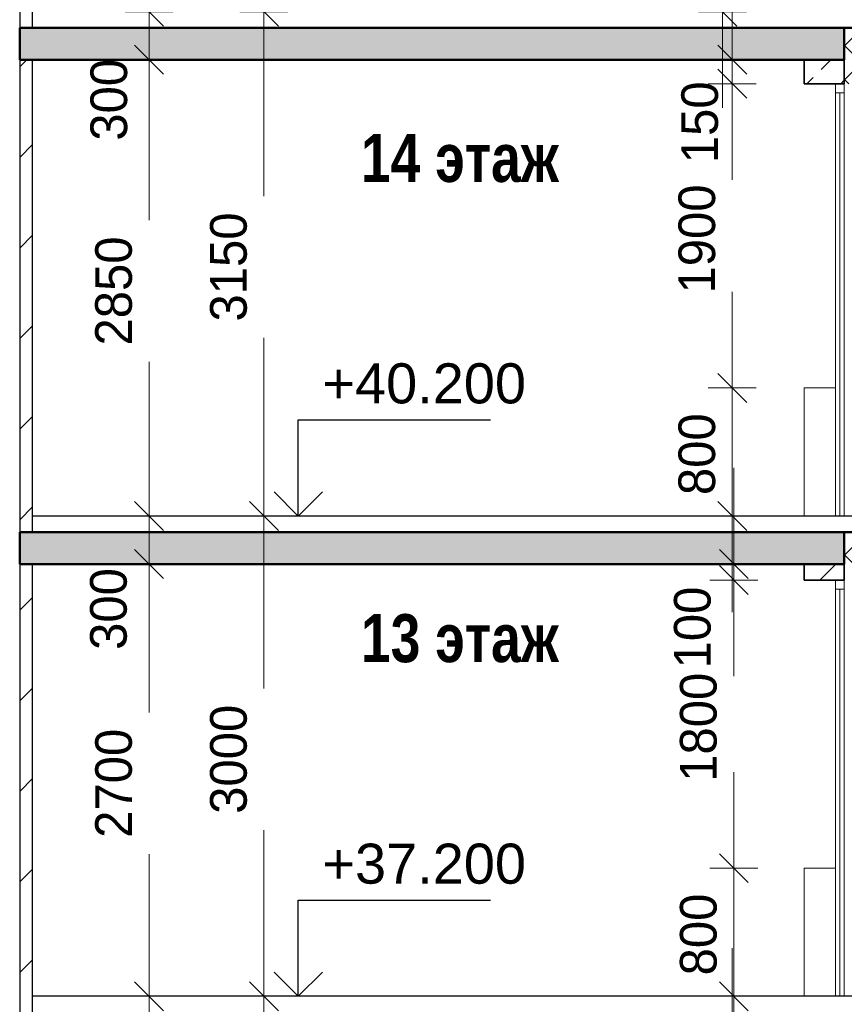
# Model space of a CAD drawing. Header units: millimetres. Extents: x 247266 to 730847, y -636031 to 10052.
# Tile 30 of 256: x 538913 to 544063, y -440541 to -434391. Entities that reach past the tile are written whole.
import ezdxf

# ---------------------------------------------------------------- set-up
doc = ezdxf.new("R2010")
doc.units = ezdxf.units.MM
for name, color, linetype, lineweight in [('Standard', 7, 'Continuous', 25), ('Навесной фасад', 7, 'Continuous', 25), ('Общий01', 7, 'Continuous', 13), ('Размерная линия_ общее', 7, 'Continuous', 25), ('Стена_ бетон не несущ.', 7, 'Continuous', 35), ('Стена_ кирп. кладка не несущ', 7, 'Continuous', 35), ('Текст_ общее', 7, 'Continuous', 25)]:
    doc.layers.add(name, color=color, linetype=linetype, lineweight=lineweight)
doc.layers.add('РАЗМЕРЫ', color=7, linetype='Continuous')
doc.styles.add('ARIAL', font='arial.ttf')
doc.styles.add('Century Gothic', font='GOTHIC.TTF')
doc.styles.add('GOST-2.304_Type-B', font='GOST_Common.ttf')
doc.dimstyles.new('DIMSTYLE_3', dxfattribs={"dimtxt": 229, "dimasz": 300, "dimexe": 0, "dimexo": 0, "dimgap": 114.5, "dimtad": 2, "dimdec": 0, "dimrnd": 1, "dimzin": 12, "dimdsep": 46, "dimtxsty": 'Century Gothic', "dimblk1": 'ALL_ML_STRICH', "dimblk2": 'ALL_ML_STRICH', "dimsah": 1, "dimcen": 0, "dimclrd": 256, "dimclre": 256, "dimclrt": 256, "dimadec": 0, "dimazin": 0, "dimtfac": 1, "dimtdec": 0, "dimtix": 1, "dimtmove": 2, "dimatfit": 3, "dimfxl": 0, "dimtvp": 1.2, "dimtzin": 0, "dimlwd": 0, "dimlwe": 13, "dimarcsym": 0})
doc.dimstyles.new('DIMSTYLE_8', dxfattribs={"dimtxt": 229, "dimasz": 300, "dimexe": 0, "dimexo": 0, "dimgap": 114.5, "dimtad": 2, "dimdec": 0, "dimrnd": 1, "dimzin": 12, "dimdsep": 46, "dimtxsty": 'Century Gothic', "dimblk1": 'ALL_ML_STRICH', "dimblk2": 'ALL_ML_STRICH', "dimsah": 1, "dimcen": 0, "dimclrd": 256, "dimclre": 256, "dimclrt": 256, "dimadec": 0, "dimazin": 0, "dimtfac": 1, "dimtdec": 0, "dimtix": 1, "dimtmove": 2, "dimatfit": 3, "dimfxl": 0, "dimtzin": 0, "dimlwd": 0, "dimlwe": 13, "dimarcsym": 0})
doc.dimstyles.new('СПДС', dxfattribs={"dimscale": 100, "dimtxt": 2.5, "dimasz": 2.5, "dimexe": 1.25, "dimexo": 0, "dimtad": 1, "dimdec": 0, "dimtxsty": 'GOST-2.304_Type-B', "dimblk": 'ARCHTICK', "dimcen": 2.5, "dimdle": 2, "dimadec": 0, "dimazin": 2, "dimtfac": 0.75, "dimtdec": 0, "dimtmove": 1, "dimatfit": 3, "dimfxl": 1, "dimtolj": 1, "dimarcsym": 1})
pattern_1 = [(45, (615978.7, -278424.58), (-106.06602, 106.06602), []), (135, (615978.7, -278424.58), (-106.06602, -106.06602), [])]
pattern_2 = [(45, (615978.7, -278424.6), (-565.6854, 565.6854), []), (45, (615695.86, -278141.7), (-565.6854, 565.6854), [])]
pattern_3 = [(45, (615978.7, -278424.58), (-212.13203, 212.13203), []), (45, (615872.64, -278318.5), (-212.13203, 212.13203), [200, -70])]

# ---------------------------------------------------------------- blocks, each defined once
blk = doc.blocks.new('ALL_ML_STRICH')
at = {"color": 0, "linetype": 'ByBlock', "lineweight": -2}
for p, q in [((0, -0.5), (0, 0.5)), ((-0.3, -0.3), (0.3, 0.3)), ((-1, 0), (0.5, 0))]:
    blk.add_line(p, q, dxfattribs=at)
blk = doc.blocks.new('*D753')
at = {"layer": 'DEFPOINTS', "color": 0, "ltscale": 100, "transparency": 33554687}
for p in [(543362.1, -440791.4), (543362.1, -440791.4), (543362.1, -440891.4)]:
    blk.add_point(p, dxfattribs=at)
at = {"layer": 'Размерная линия_ общее', "color": 218, "linetype": 'Continuous', "lineweight": 0, "transparency": 33554687}
for p, q in [((543362.1, -440491.4), (543362.1, -440191.4)), ((543362.1, -440891.4), (543362.1, -440791.4)), ((543362.1, -441191.4), (543362.1, -441491.4))]:
    blk.add_line(p, q, dxfattribs=at)
at = {"layer": 'Размерная линия_ общее', "color": 218, "linetype": 'Continuous', "lineweight": 13, "transparency": 33554687}
for p, q in [((543362.1, -440791.4), (543362.1, -440791.4)), ((543362.1, -440891.4), (543362.1, -440891.4))]:
    blk.add_line(p, q, dxfattribs=at)
at = {"layer": 'Размерная линия_ общее', "color": 218, "lineweight": 0, "ltscale": 100, "xscale": 300, "yscale": 300, "zscale": 300}
for p, rotation in [((543362.1, -440791.4), 270), ((543362.1, -440891.4), 90)]:
    blk.add_blockref('ALL_ML_STRICH', p, dxfattribs=dict(at, rotation=rotation))
at = {"layer": 'Размерная линия_ общее', "color": 218, "lineweight": 13, "ltscale": 100, "transparency": 33554687, "insert": (543104.5, -441147.9), "char_height": 229, "width": 490.714, "attachment_point": 5, "rotation": 90, "style": 'Century Gothic'}
blk.add_mtext('100', dxfattribs=at)
blk = doc.blocks.new('*D754')
at = {"layer": 'DEFPOINTS', "color": 0, "ltscale": 100, "transparency": 33554687}
for p in [(543373, -439691.4), (543373, -439691.4), (543373, -440491.4)]:
    blk.add_point(p, dxfattribs=at)
at = {"layer": 'Размерная линия_ общее', "color": 218, "linetype": 'Continuous', "lineweight": 0, "transparency": 33554687}
for p, q in [((543373, -439391.4), (543373, -439091.4)), ((543373, -440491.4), (543373, -439691.4)), ((543373, -440791.4), (543373, -441091.4))]:
    blk.add_line(p, q, dxfattribs=at)
at = {"layer": 'Размерная линия_ общее', "color": 218, "linetype": 'Continuous', "lineweight": 13, "transparency": 33554687}
for p, q in [((543373, -439691.4), (543373, -439691.4)), ((543373, -440491.4), (543373, -440491.4))]:
    blk.add_line(p, q, dxfattribs=at)
at = {"layer": 'Размерная линия_ общее', "color": 218, "lineweight": 0, "ltscale": 100, "xscale": 300, "yscale": 300, "zscale": 300}
for p, rotation in [((543373, -439691.4), 270), ((543373, -440491.4), 90)]:
    blk.add_blockref('ALL_ML_STRICH', p, dxfattribs=dict(at, rotation=rotation))
at = {"layer": 'Размерная линия_ общее', "color": 218, "lineweight": 13, "ltscale": 100, "transparency": 33554687, "insert": (543152.7, -440105.3), "char_height": 229, "width": 490.714, "attachment_point": 5, "rotation": 90, "style": 'Century Gothic'}
blk.add_mtext('800', dxfattribs=at)
blk = doc.blocks.new('*D755')
at = {"layer": 'DEFPOINTS', "color": 0, "ltscale": 100, "transparency": 33554687}
for p in [(543373, -437891.4), (543373, -437891.4), (543373, -439691.4)]:
    blk.add_point(p, dxfattribs=at)
at = {"layer": 'Размерная линия_ общее', "color": 218, "linetype": 'Continuous', "lineweight": 13, "transparency": 33554687}
for p, q in [((543373, -437891.4), (543373, -437891.4)), ((543373, -439691.4), (543373, -439691.4))]:
    blk.add_line(p, q, dxfattribs=at)
at = {"layer": 'Размерная линия_ общее', "color": 218, "linetype": 'Continuous', "lineweight": 0, "transparency": 33554687}
for p, q in [((543373, -438191.4), (543373, -438369.5)), ((543373, -439391.4), (543373, -439252.8))]:
    blk.add_line(p, q, dxfattribs=at)
at = {"layer": 'Размерная линия_ общее', "color": 218, "lineweight": 0, "ltscale": 100, "xscale": 300, "yscale": 300, "zscale": 300}
for p, rotation in [((543373, -437891.4), 90), ((543373, -439691.4), 270)]:
    blk.add_blockref('ALL_ML_STRICH', p, dxfattribs=dict(at, rotation=rotation))
at = {"layer": 'Размерная линия_ общее', "color": 218, "lineweight": 13, "ltscale": 100, "transparency": 33554687, "insert": (543152.7, -438811.1), "char_height": 229, "width": 654.286, "attachment_point": 5, "rotation": 90, "style": 'Century Gothic'}
blk.add_mtext('1800', dxfattribs=at)
blk = doc.blocks.new('*D756')
at = {"layer": 'DEFPOINTS', "color": 0, "ltscale": 100, "transparency": 33554687}
for p in [(543373, -437791.4), (543373, -437791.4), (543373, -437891.4)]:
    blk.add_point(p, dxfattribs=at)
at = {"layer": 'Размерная линия_ общее', "color": 218, "linetype": 'Continuous', "lineweight": 0, "transparency": 33554687}
for p, q in [((543373, -437491.4), (543373, -437191.4)), ((543373, -437891.4), (543373, -437791.4)), ((543373, -438191.4), (543373, -438491.4))]:
    blk.add_line(p, q, dxfattribs=at)
at = {"layer": 'Размерная линия_ общее', "color": 218, "linetype": 'Continuous', "lineweight": 13, "transparency": 33554687}
for p, q in [((543373, -437791.4), (543373, -437791.4)), ((543373, -437891.4), (543373, -437891.4))]:
    blk.add_line(p, q, dxfattribs=at)
at = {"layer": 'Размерная линия_ общее', "color": 218, "lineweight": 0, "ltscale": 100, "xscale": 300, "yscale": 300, "zscale": 300}
for p, rotation in [((543373, -437791.4), 270), ((543373, -437891.4), 90)]:
    blk.add_blockref('ALL_ML_STRICH', p, dxfattribs=dict(at, rotation=rotation))
at = {"layer": 'Размерная линия_ общее', "color": 218, "lineweight": 13, "ltscale": 100, "transparency": 33554687, "insert": (543115.3, -438187.9), "char_height": 229, "width": 490.714, "attachment_point": 5, "rotation": 90, "style": 'Century Gothic'}
blk.add_mtext('100', dxfattribs=at)
blk = doc.blocks.new('*D757')
at = {"layer": 'DEFPOINTS', "color": 0, "ltscale": 100, "transparency": 33554687}
for p in [(543363.7, -436691.4), (543363.7, -436691.4), (543363.7, -437491.4)]:
    blk.add_point(p, dxfattribs=at)
at = {"layer": 'Размерная линия_ общее', "color": 218, "linetype": 'Continuous', "lineweight": 0, "transparency": 33554687}
for p, q in [((543363.7, -436391.4), (543363.7, -436091.4)), ((543363.7, -437491.4), (543363.7, -436691.4)), ((543363.7, -437791.4), (543363.7, -438091.4))]:
    blk.add_line(p, q, dxfattribs=at)
at = {"layer": 'Размерная линия_ общее', "color": 218, "linetype": 'Continuous', "lineweight": 13, "transparency": 33554687}
for p, q in [((543363.7, -436691.4), (543363.7, -436691.4)), ((543363.7, -437491.4), (543363.7, -437491.4))]:
    blk.add_line(p, q, dxfattribs=at)
at = {"layer": 'Размерная линия_ общее', "color": 218, "lineweight": 0, "ltscale": 100, "xscale": 300, "yscale": 300, "zscale": 300}
for p, rotation in [((543363.7, -436691.4), 270), ((543363.7, -437491.4), 90)]:
    blk.add_blockref('ALL_ML_STRICH', p, dxfattribs=dict(at, rotation=rotation))
at = {"layer": 'Размерная линия_ общее', "color": 218, "lineweight": 13, "ltscale": 100, "transparency": 33554687, "insert": (543143.5, -437105.3), "char_height": 229, "width": 490.714, "attachment_point": 5, "rotation": 90, "style": 'Century Gothic'}
blk.add_mtext('800', dxfattribs=at)
blk = doc.blocks.new('*D758')
at = {"layer": 'DEFPOINTS', "color": 0, "ltscale": 100, "transparency": 33554687}
for p in [(543363.7, -434791.4), (543363.7, -434791.4), (543363.7, -436691.4)]:
    blk.add_point(p, dxfattribs=at)
at = {"layer": 'Размерная линия_ общее', "color": 218, "linetype": 'Continuous', "lineweight": 13, "transparency": 33554687}
for p, q in [((543363.7, -434791.4), (543363.7, -434791.4)), ((543363.7, -436691.4), (543363.7, -436691.4))]:
    blk.add_line(p, q, dxfattribs=at)
at = {"layer": 'Размерная линия_ общее', "color": 218, "linetype": 'Continuous', "lineweight": 0, "transparency": 33554687}
for p, q in [((543363.7, -435091.4), (543363.7, -435319.5)), ((543363.7, -436391.4), (543363.7, -436202.8))]:
    blk.add_line(p, q, dxfattribs=at)
at = {"layer": 'Размерная линия_ общее', "color": 218, "lineweight": 0, "ltscale": 100, "xscale": 300, "yscale": 300, "zscale": 300}
for p, rotation in [((543363.7, -434791.4), 90), ((543363.7, -436691.4), 270)]:
    blk.add_blockref('ALL_ML_STRICH', p, dxfattribs=dict(at, rotation=rotation))
at = {"layer": 'Размерная линия_ общее', "color": 218, "lineweight": 13, "ltscale": 100, "transparency": 33554687, "insert": (543143.5, -435761.1), "char_height": 229, "width": 654.286, "attachment_point": 5, "rotation": 90, "style": 'Century Gothic'}
blk.add_mtext('1900', dxfattribs=at)
blk = doc.blocks.new('*D759')
at = {"layer": 'DEFPOINTS', "color": 0, "ltscale": 100, "transparency": 33554687}
for p in [(543363.7, -434641.4), (543363.7, -434641.4), (543363.7, -434791.4)]:
    blk.add_point(p, dxfattribs=at)
at = {"layer": 'Размерная линия_ общее', "color": 218, "linetype": 'Continuous', "lineweight": 0, "transparency": 33554687}
for p, q in [((543363.7, -434341.4), (543363.7, -434041.4)), ((543363.7, -434791.4), (543363.7, -434641.4)), ((543363.7, -435091.4), (543363.7, -435391.4))]:
    blk.add_line(p, q, dxfattribs=at)
at = {"layer": 'Размерная линия_ общее', "color": 218, "linetype": 'Continuous', "lineweight": 13, "transparency": 33554687}
for p, q in [((543363.7, -434641.4), (543363.7, -434641.4)), ((543363.7, -434791.4), (543363.7, -434791.4))]:
    blk.add_line(p, q, dxfattribs=at)
at = {"layer": 'Размерная линия_ общее', "color": 218, "lineweight": 0, "ltscale": 100, "xscale": 300, "yscale": 300, "zscale": 300}
for p, rotation in [((543363.7, -434641.4), 270), ((543363.7, -434791.4), 90)]:
    blk.add_blockref('ALL_ML_STRICH', p, dxfattribs=dict(at, rotation=rotation))
at = {"layer": 'Размерная линия_ общее', "color": 218, "lineweight": 13, "ltscale": 100, "transparency": 33554687, "insert": (543161.4, -435032.4), "char_height": 229, "width": 490.714, "attachment_point": 5, "rotation": 90, "style": 'Century Gothic'}
blk.add_mtext('150', dxfattribs=at)
blk = doc.blocks.new('*D760')
at = {"layer": 'DEFPOINTS', "color": 0, "ltscale": 100, "transparency": 33554687}
for p in [(543302.8, -433541.4), (543302.8, -433541.4), (543302.8, -434341.4)]:
    blk.add_point(p, dxfattribs=at)
at = {"layer": 'Размерная линия_ общее', "color": 218, "linetype": 'Continuous', "lineweight": 0, "transparency": 33554687}
for p, q in [((543302.8, -433241.4), (543302.8, -432941.4)), ((543302.8, -434341.4), (543302.8, -433541.4)), ((543302.8, -434641.4), (543302.8, -434941.4))]:
    blk.add_line(p, q, dxfattribs=at)
at = {"layer": 'Размерная линия_ общее', "color": 218, "linetype": 'Continuous', "lineweight": 13, "transparency": 33554687}
for p, q in [((543302.8, -433541.4), (543302.8, -433541.4)), ((543302.8, -434341.4), (543302.8, -434341.4))]:
    blk.add_line(p, q, dxfattribs=at)
at = {"layer": 'Размерная линия_ общее', "color": 218, "lineweight": 0, "ltscale": 100, "xscale": 300, "yscale": 300, "zscale": 300}
for p, rotation in [((543302.8, -433541.4), 270), ((543302.8, -434341.4), 90)]:
    blk.add_blockref('ALL_ML_STRICH', p, dxfattribs=dict(at, rotation=rotation))
at = {"layer": 'Размерная линия_ общее', "color": 218, "lineweight": 13, "ltscale": 100, "transparency": 33554687, "insert": (543082.5, -433955.3), "char_height": 229, "width": 490.714, "attachment_point": 5, "rotation": 90, "style": 'Century Gothic'}
blk.add_mtext('800', dxfattribs=at)
blk = doc.blocks.new('*D721')
at = {"layer": 'DEFPOINTS', "color": 0, "ltscale": 100, "transparency": 33554687}
for p in [(539721, -440491.4), (539721, -440491.4), (539721, -440791.4)]:
    blk.add_point(p, dxfattribs=at)
at = {"layer": 'Размерная линия_ общее', "color": 218, "linetype": 'Continuous', "lineweight": 0, "transparency": 33554687}
for p, q in [((539721, -440191.4), (539721, -439891.4)), ((539721, -440791.4), (539721, -440491.4)), ((539721, -441091.4), (539721, -441391.4))]:
    blk.add_line(p, q, dxfattribs=at)
at = {"layer": 'Размерная линия_ общее', "color": 218, "linetype": 'Continuous', "lineweight": 13, "transparency": 33554687}
for p, q in [((539721, -440491.4), (539721, -440491.4)), ((539721, -440791.4), (539721, -440791.4))]:
    blk.add_line(p, q, dxfattribs=at)
at = {"layer": 'Размерная линия_ общее', "color": 218, "lineweight": 0, "ltscale": 100, "xscale": 300, "yscale": 300, "zscale": 300}
for p, rotation in [((539721, -440491.4), 270), ((539721, -440791.4), 90)]:
    blk.add_blockref('ALL_ML_STRICH', p, dxfattribs=dict(at, rotation=rotation))
at = {"layer": 'Размерная линия_ общее', "color": 218, "lineweight": 13, "ltscale": 100, "transparency": 33554687, "insert": (539484.2, -441055.8), "char_height": 229, "width": 490.714, "attachment_point": 5, "rotation": 90, "style": 'Century Gothic'}
blk.add_mtext('300', dxfattribs=at)
blk = doc.blocks.new('*D722')
at = {"layer": 'DEFPOINTS', "color": 0, "ltscale": 100, "transparency": 33554687}
for p in [(539721, -437791.4), (539721, -437791.4), (539721, -440491.4)]:
    blk.add_point(p, dxfattribs=at)
at = {"layer": 'Размерная линия_ общее', "color": 218, "linetype": 'Continuous', "lineweight": 13, "transparency": 33554687}
for p, q in [((539721, -437791.4), (539721, -437791.4)), ((539721, -440491.4), (539721, -440491.4))]:
    blk.add_line(p, q, dxfattribs=at)
at = {"layer": 'Размерная линия_ общее', "color": 218, "linetype": 'Continuous', "lineweight": 0, "transparency": 33554687}
for p, q in [((539721, -438091.4), (539721, -438719.5)), ((539721, -440191.4), (539721, -439602.8))]:
    blk.add_line(p, q, dxfattribs=at)
at = {"layer": 'Размерная линия_ общее', "color": 218, "lineweight": 0, "ltscale": 100, "xscale": 300, "yscale": 300, "zscale": 300}
for p, rotation in [((539721, -437791.4), 90), ((539721, -440491.4), 270)]:
    blk.add_blockref('ALL_ML_STRICH', p, dxfattribs=dict(at, rotation=rotation))
at = {"layer": 'Размерная линия_ общее', "color": 218, "lineweight": 13, "ltscale": 100, "transparency": 33554687, "insert": (539500.8, -439161.1), "char_height": 229, "width": 654.286, "attachment_point": 5, "rotation": 90, "style": 'Century Gothic'}
blk.add_mtext('2700', dxfattribs=at)
blk = doc.blocks.new('*D723')
at = {"layer": 'DEFPOINTS', "color": 0, "ltscale": 100, "transparency": 33554687}
for p in [(539721, -437491.4), (539721, -437491.4), (539721, -437791.4)]:
    blk.add_point(p, dxfattribs=at)
at = {"layer": 'Размерная линия_ общее', "color": 218, "linetype": 'Continuous', "lineweight": 0, "transparency": 33554687}
for p, q in [((539721, -437191.4), (539721, -436891.4)), ((539721, -437791.4), (539721, -437491.4)), ((539721, -438091.4), (539721, -438391.4))]:
    blk.add_line(p, q, dxfattribs=at)
at = {"layer": 'Размерная линия_ общее', "color": 218, "linetype": 'Continuous', "lineweight": 13, "transparency": 33554687}
for p, q in [((539721, -437491.4), (539721, -437491.4)), ((539721, -437791.4), (539721, -437791.4))]:
    blk.add_line(p, q, dxfattribs=at)
at = {"layer": 'Размерная линия_ общее', "color": 218, "lineweight": 0, "ltscale": 100, "xscale": 300, "yscale": 300, "zscale": 300}
for p, rotation in [((539721, -437491.4), 270), ((539721, -437791.4), 90)]:
    blk.add_blockref('ALL_ML_STRICH', p, dxfattribs=dict(at, rotation=rotation))
at = {"layer": 'Размерная линия_ общее', "color": 218, "lineweight": 13, "ltscale": 100, "transparency": 33554687, "insert": (539468.7, -438072.3), "char_height": 229, "width": 490.714, "attachment_point": 5, "rotation": 90, "style": 'Century Gothic'}
blk.add_mtext('300', dxfattribs=at)
blk = doc.blocks.new('*D724')
at = {"layer": 'DEFPOINTS', "color": 0, "ltscale": 100, "transparency": 33554687}
for p in [(539721, -434641.4), (539721, -434641.4), (539721, -437491.4)]:
    blk.add_point(p, dxfattribs=at)
at = {"layer": 'Размерная линия_ общее', "color": 218, "linetype": 'Continuous', "lineweight": 13, "transparency": 33554687}
for p, q in [((539721, -434641.4), (539721, -434641.4)), ((539721, -437491.4), (539721, -437491.4))]:
    blk.add_line(p, q, dxfattribs=at)
at = {"layer": 'Размерная линия_ общее', "color": 218, "linetype": 'Continuous', "lineweight": 0, "transparency": 33554687}
for p, q in [((539721, -434941.4), (539721, -435644.5)), ((539721, -437191.4), (539721, -436527.8))]:
    blk.add_line(p, q, dxfattribs=at)
at = {"layer": 'Размерная линия_ общее', "color": 218, "lineweight": 0, "ltscale": 100, "xscale": 300, "yscale": 300, "zscale": 300}
for p, rotation in [((539721, -434641.4), 90), ((539721, -437491.4), 270)]:
    blk.add_blockref('ALL_ML_STRICH', p, dxfattribs=dict(at, rotation=rotation))
at = {"layer": 'Размерная линия_ общее', "color": 218, "lineweight": 13, "ltscale": 100, "transparency": 33554687, "insert": (539500.8, -436086.1), "char_height": 229, "width": 654.286, "attachment_point": 5, "rotation": 90, "style": 'Century Gothic'}
blk.add_mtext('2850', dxfattribs=at)
blk = doc.blocks.new('*D725')
at = {"layer": 'DEFPOINTS', "color": 0, "ltscale": 100, "transparency": 33554687}
for p in [(539721, -434341.4), (539721, -434341.4), (539721, -434641.4)]:
    blk.add_point(p, dxfattribs=at)
at = {"layer": 'Размерная линия_ общее', "color": 218, "linetype": 'Continuous', "lineweight": 0, "transparency": 33554687}
for p, q in [((539721, -434041.4), (539721, -433741.4)), ((539721, -434641.4), (539721, -434341.4)), ((539721, -434941.4), (539721, -435241.4))]:
    blk.add_line(p, q, dxfattribs=at)
at = {"layer": 'Размерная линия_ общее', "color": 218, "linetype": 'Continuous', "lineweight": 13, "transparency": 33554687}
for p, q in [((539721, -434341.4), (539721, -434341.4)), ((539721, -434641.4), (539721, -434641.4))]:
    blk.add_line(p, q, dxfattribs=at)
at = {"layer": 'Размерная линия_ общее', "color": 218, "lineweight": 0, "ltscale": 100, "xscale": 300, "yscale": 300, "zscale": 300}
for p, rotation in [((539721, -434341.4), 270), ((539721, -434641.4), 90)]:
    blk.add_blockref('ALL_ML_STRICH', p, dxfattribs=dict(at, rotation=rotation))
at = {"layer": 'Размерная линия_ общее', "color": 218, "lineweight": 13, "ltscale": 100, "transparency": 33554687, "insert": (539471.2, -434891.8), "char_height": 229, "width": 490.714, "attachment_point": 5, "rotation": 90, "style": 'Century Gothic'}
blk.add_mtext('300', dxfattribs=at)
blk = doc.blocks.new('*D726')
at = {"layer": 'DEFPOINTS', "color": 0, "ltscale": 100, "transparency": 33554687}
for p in [(538998.2, -431491.4), (539721, -431491.4), (539721, -434341.4)]:
    blk.add_point(p, dxfattribs=at)
at = {"layer": 'Размерная линия_ общее', "color": 218, "linetype": 'Continuous', "lineweight": 13, "transparency": 33554687}
for p, q in [((538998.2, -431491.4), (539721, -431491.4)), ((539721, -434341.4), (539721, -434341.4))]:
    blk.add_line(p, q, dxfattribs=at)
at = {"layer": 'Размерная линия_ общее', "color": 218, "linetype": 'Continuous', "lineweight": 0, "transparency": 33554687}
for p, q in [((539721, -431791.4), (539721, -432494.5)), ((539721, -434041.4), (539721, -433377.8))]:
    blk.add_line(p, q, dxfattribs=at)
at = {"layer": 'Размерная линия_ общее', "color": 218, "lineweight": 0, "ltscale": 100, "xscale": 300, "yscale": 300, "zscale": 300}
for p, rotation in [((539721, -431491.4), 90), ((539721, -434341.4), 270)]:
    blk.add_blockref('ALL_ML_STRICH', p, dxfattribs=dict(at, rotation=rotation))
at = {"layer": 'Размерная линия_ общее', "color": 218, "lineweight": 13, "ltscale": 100, "transparency": 33554687, "insert": (539500.8, -432936.1), "char_height": 229, "width": 654.286, "attachment_point": 5, "rotation": 90, "style": 'Century Gothic'}
blk.add_mtext('2850', dxfattribs=at)
blk = doc.blocks.new('COMPLEX_ELEVATIONDIM_5')
at = {"layer": 'Размерная линия_ общее', "color": 7, "linetype": 'Continuous', "lineweight": 25, "transparency": 33554687}
for p, q in [((-75325.4, -159066.8), (-75325.4, -158466.8)), ((-75325.4, -158466.8), (-74125.4, -158466.8)), ((-75325.4, -159066.8), (-75475.4, -158916.8)), ((-75325.4, -159066.8), (-75175.4, -158916.8)), ((-75325.4, -159066.8), (-76325.4, -159066.8)), ((-75325.4, -159066.8), (-75325.4, -159066.8)), ((-75325.4, -159066.8), (-75325.4, -159066.8)), ((-75325.4, -159066.8), (-75325.4, -159066.8)), ((-75325.4, -159066.8), (-75325.4, -159066.8)), ((-75325.4, -162066.8), (-75325.4, -161466.8)), ((-75325.4, -161466.8), (-74125.4, -161466.8)), ((-75325.4, -162066.8), (-75475.4, -161916.8)), ((-75325.4, -162066.8), (-75175.4, -161916.8)), ((-75325.4, -162066.8), (-76325.4, -162066.8)), ((-75325.4, -162066.8), (-75325.4, -162066.8)), ((-75325.4, -162066.8), (-75325.4, -162066.8)), ((-75325.4, -162066.8), (-75325.4, -162066.8)), ((-75325.4, -162066.8), (-75325.4, -162066.8))]:
    blk.add_line(p, q, dxfattribs=at)
at = {"layer": 'Размерная линия_ общее', "color": 7, "linetype": 'Continuous', "lineweight": 25, "transparency": 33554687, "char_height": 250, "width": 1396.45, "attachment_point": 7, "style": 'ARIAL'}
for s, insert in [('\\W1.00;+40.200', (-75175.4, -158366.8)), ('\\W1.00;+37.200', (-75175.4, -161366.8))]:
    blk.add_mtext(s, dxfattribs=dict(at, insert=insert))
blk = doc.blocks.new('*D730')
at = {"layer": 'DEFPOINTS', "color": 0, "ltscale": 100, "transparency": 33554687}
for p in [(540438.6, -440491.4), (540438.6, -440491.4), (540438.6, -443491.4)]:
    blk.add_point(p, dxfattribs=at)
at = {"layer": 'Размерная линия_ общее', "color": 218, "linetype": 'Continuous', "lineweight": 13, "transparency": 33554687}
for p, q in [((540438.6, -440491.4), (540438.6, -440491.4)), ((540438.6, -443491.4), (540438.6, -443491.4))]:
    blk.add_line(p, q, dxfattribs=at)
at = {"layer": 'Размерная линия_ общее', "color": 218, "linetype": 'Continuous', "lineweight": 0, "transparency": 33554687}
for p, q in [((540438.6, -440791.4), (540438.6, -441569.5)), ((540438.6, -443191.4), (540438.6, -442452.8))]:
    blk.add_line(p, q, dxfattribs=at)
at = {"layer": 'Размерная линия_ общее', "color": 218, "lineweight": 0, "ltscale": 100, "xscale": 300, "yscale": 300, "zscale": 300}
for p, rotation in [((540438.6, -440491.4), 90), ((540438.6, -443491.4), 270)]:
    blk.add_blockref('ALL_ML_STRICH', p, dxfattribs=dict(at, rotation=rotation))
at = {"layer": 'Размерная линия_ общее', "color": 218, "lineweight": 13, "ltscale": 100, "transparency": 33554687, "insert": (540218.3, -442011.1), "char_height": 229, "width": 654.286, "attachment_point": 5, "rotation": 90, "style": 'Century Gothic'}
blk.add_mtext('3000', dxfattribs=at)
blk = doc.blocks.new('*D731')
at = {"layer": 'DEFPOINTS', "color": 0, "ltscale": 100, "transparency": 33554687}
for p in [(540438.6, -437491.4), (543813.2, -437491.4), (540438.6, -440491.4)]:
    blk.add_point(p, dxfattribs=at)
at = {"layer": 'Размерная линия_ общее', "color": 218, "linetype": 'Continuous', "lineweight": 13, "transparency": 33554687}
for p, q in [((543813.2, -437491.4), (540438.6, -437491.4)), ((540438.6, -440491.4), (540438.6, -440491.4))]:
    blk.add_line(p, q, dxfattribs=at)
at = {"layer": 'Размерная линия_ общее', "color": 218, "linetype": 'Continuous', "lineweight": 0, "transparency": 33554687}
for p, q in [((540438.6, -437791.4), (540438.6, -438569.5)), ((540438.6, -440191.4), (540438.6, -439452.8))]:
    blk.add_line(p, q, dxfattribs=at)
at = {"layer": 'Размерная линия_ общее', "color": 218, "lineweight": 0, "ltscale": 100, "xscale": 300, "yscale": 300, "zscale": 300}
for p, rotation in [((540438.6, -437491.4), 90), ((540438.6, -440491.4), 270)]:
    blk.add_blockref('ALL_ML_STRICH', p, dxfattribs=dict(at, rotation=rotation))
at = {"layer": 'Размерная линия_ общее', "color": 218, "lineweight": 13, "ltscale": 100, "transparency": 33554687, "insert": (540218.3, -439011.1), "char_height": 229, "width": 654.286, "attachment_point": 5, "rotation": 90, "style": 'Century Gothic'}
blk.add_mtext('3000', dxfattribs=at)
blk = doc.blocks.new('*D732')
at = {"layer": 'DEFPOINTS', "color": 0, "ltscale": 100, "transparency": 33554687}
for p in [(540438.6, -434341.4), (540438.6, -434341.4), (543813.2, -437491.4)]:
    blk.add_point(p, dxfattribs=at)
at = {"layer": 'Размерная линия_ общее', "color": 218, "linetype": 'Continuous', "lineweight": 13, "transparency": 33554687}
for p, q in [((540438.6, -434341.4), (540438.6, -434341.4)), ((543813.2, -437491.4), (540438.6, -437491.4))]:
    blk.add_line(p, q, dxfattribs=at)
at = {"layer": 'Размерная линия_ общее', "color": 218, "linetype": 'Continuous', "lineweight": 0, "transparency": 33554687}
for p, q in [((540438.6, -434641.4), (540438.6, -435494.5)), ((540438.6, -437191.4), (540438.6, -436377.8))]:
    blk.add_line(p, q, dxfattribs=at)
at = {"layer": 'Размерная линия_ общее', "color": 218, "lineweight": 0, "ltscale": 100, "xscale": 300, "yscale": 300, "zscale": 300}
for p, rotation in [((540438.6, -434341.4), 90), ((540438.6, -437491.4), 270)]:
    blk.add_blockref('ALL_ML_STRICH', p, dxfattribs=dict(at, rotation=rotation))
at = {"layer": 'Размерная линия_ общее', "color": 218, "lineweight": 13, "ltscale": 100, "transparency": 33554687, "insert": (540218.3, -435936.1), "char_height": 229, "width": 654.286, "attachment_point": 5, "rotation": 90, "style": 'Century Gothic'}
blk.add_mtext('3150', dxfattribs=at)
blk = doc.blocks.new('_ArchTick')
at = {"color": 0, "linetype": 'ByBlock', "const_width": 0.15}
blk.add_lwpolyline([(-0.5, -0.5), (0.5, 0.5)], dxfattribs=at)
blk = doc.blocks.new('*D1615')
at = {"layer": 'DEFPOINTS', "color": 0, "ltscale": 100}
for p in [(542799.6, -431491.4), (548350.9, -431491.4), (542928, -434441.4)]:
    blk.add_point(p, dxfattribs=at)
at = {"layer": 'РАЗМЕРЫ', "color": 0, "lineweight": -2}
for p, q in [((548350.9, -434641.4), (548350.9, -431291.4)), ((542799.6, -431491.4), (548475.9, -431491.4)), ((542928, -434441.4), (548475.9, -434441.4))]:
    blk.add_line(p, q, dxfattribs=at)
at = {"layer": 'РАЗМЕРЫ', "color": 0, "lineweight": -2, "ltscale": 100, "xscale": 250, "yscale": 250, "zscale": 250}
for p, rotation in [((548350.9, -431491.4), 90), ((548350.9, -434441.4), 270)]:
    blk.add_blockref('_ArchTick', p, dxfattribs=dict(at, rotation=rotation))
at = {"layer": 'РАЗМЕРЫ', "color": 0, "lineweight": 0, "ltscale": 100, "insert": (548163.3, -432966.4), "char_height": 250, "attachment_point": 5, "rotation": 90, "style": 'GOST-2.304_Type-B'}
blk.add_mtext('\\A1;2950', dxfattribs=at)

msp = doc.modelspace()

# ---------------------------------------------------------------- hatches: boundary and pattern name
at = {"layer": 'Навесной фасад', "linetype": 'Continuous', "lineweight": 18, "transparency": 33554687}
h = msp.add_hatch(dxfattribs=at)
h.set_pattern_fill('__________6', color=256, scale=100, style=0, pattern_type=2)
h.set_pattern_definition(pattern_1)
h.paths.add_polyline_path([(544063.16, -434441.38), (544063.16, -434791.38), (544243.16, -434791.38), (544243.16, -434441.38)], flags=0)
h = msp.add_hatch(dxfattribs=at)
h.set_pattern_fill('__________6', color=256, scale=100, style=0, pattern_type=2)
h.set_pattern_definition(pattern_1)
h.paths.add_polyline_path([(544063.16, -437591.38), (544063.16, -437891.38), (544243.16, -437891.38), (544243.16, -437591.38)], flags=0)
h = msp.add_hatch(dxfattribs=at)
h.set_pattern_fill('__________6', color=256, scale=100, style=0, pattern_type=2)
h.set_pattern_definition(pattern_1)
h.paths.add_polyline_path([(544243.16, -437891.38), (544243.16, -437591.38), (544063.16, -437591.38), (544063.16, -437791.38), (544063.16, -437791.38), (544063.16, -437891.38)], flags=0)
at = {"layer": 'Общий01', "linetype": 'Continuous', "lineweight": 50, "transparency": 33554687}
for points in [[(538913.16, -434641.38), (544063.16, -434641.38), (544063.16, -434441.38), (538913.16, -434441.38)], [(538913.16, -437791.38), (544063.16, -437791.38), (544063.16, -437591.38), (538913.16, -437591.38)]]:
    msp.add_hatch(color=256, dxfattribs=at).paths.add_polyline_path(points)
at = {"layer": 'Стена_ бетон не несущ.', "linetype": 'Continuous', "lineweight": 18, "transparency": 33554687}
h = msp.add_hatch(dxfattribs=at)
h.set_pattern_fill('__________7', color=256, scale=100, style=0, pattern_type=2)
h.set_pattern_definition(pattern_3)
h.paths.add_polyline_path([(544063.16, -434641.38), (543813.16, -434641.38), (543813.16, -434791.38), (544063.16, -434791.38)], flags=0)
h = msp.add_hatch(dxfattribs=at)
h.set_pattern_fill('__________7', color=256, scale=100, style=0, pattern_type=2)
h.set_pattern_definition(pattern_3)
h.paths.add_polyline_path([(544063.16, -437791.38), (543813.16, -437791.38), (543813.16, -437891.38), (544063.16, -437891.38)], flags=0)
at = {"layer": 'Стена_ кирп. кладка не несущ', "linetype": 'Continuous', "lineweight": 18, "transparency": 33554687}
h = msp.add_hatch(dxfattribs=at)
h.set_pattern_fill('__________22', color=256, scale=100, style=0, pattern_type=2)
h.set_pattern_definition(pattern_2)
h.paths.add_polyline_path([(538993.16, -431491.38), (538913.16, -431491.38), (538913.16, -434441.38), (538993.16, -434441.38)], flags=0)
h = msp.add_hatch(dxfattribs=at)
h.set_pattern_fill('__________22', color=256, scale=100, style=0, pattern_type=2)
h.set_pattern_definition(pattern_2)
h.paths.add_polyline_path([(538993.16, -434641.38), (538913.16, -434641.38), (538913.16, -437591.38), (538993.16, -437591.38)], flags=0)
h = msp.add_hatch(dxfattribs=at)
h.set_pattern_fill('__________22', color=256, scale=100, style=0, pattern_type=2)
h.set_pattern_definition(pattern_2)
h.paths.add_polyline_path([(538993.16, -437791.38), (538913.16, -437791.38), (538913.16, -440591.38), (538993.16, -440591.38)], flags=0)

# ---------------------------------------------------------------- linework, layer by layer
at = {"layer": 'Standard', "linetype": 'Continuous', "lineweight": 13, "transparency": 33554687}
for p, q in [((544007.16, -434791.38), (544007.16, -434847.38)), ((544063.16, -434847.38), (544063.16, -434791.38)), ((544007.16, -434847.38), (544063.16, -434847.38)), ((544007.16, -434847.38), (544007.16, -437491.38)), ((544035.16, -437490.38), (544035.16, -434847.38)), ((544063.16, -437491.38), (544063.16, -434847.38)), ((544007.16, -436691.38), (543813.16, -436691.38)), ((543813.16, -436691.38), (543813.16, -437491.38)), ((544007.16, -437891.38), (544007.16, -437947.38)), ((544063.16, -437947.38), (544063.16, -437891.38)), ((544007.16, -437947.38), (544063.16, -437947.38)), ((544007.16, -437947.38), (544007.16, -440491.38)), ((544035.16, -440490.38), (544035.16, -437947.38)), ((544063.16, -440491.38), (544063.16, -437947.38)), ((544007.16, -439691.38), (543813.16, -439691.38)), ((543813.16, -439691.38), (543813.16, -440491.38))]:
    msp.add_line(p, q, dxfattribs=at)
at = {"layer": 'Standard', "linetype": 'Continuous', "lineweight": 25, "transparency": 33554687}
for p, q in [((545663.16, -437491.38), (538993.16, -437491.38)), ((545663.16, -440491.38), (538993.16, -440491.38))]:
    msp.add_line(p, q, dxfattribs=at)
at = {"layer": 'Общий01', "linetype": 'Continuous', "lineweight": 50, "transparency": 33554687}
for p, q in [((544063.16, -434441.38), (538913.16, -434441.38)), ((538913.16, -434641.38), (538913.16, -434441.38)), ((538913.16, -434641.38), (538913.16, -434441.38)), ((544063.16, -434441.38), (544243.16, -434441.38)), ((544063.16, -434641.38), (544063.16, -434441.38)), ((538993.16, -434641.38), (538913.16, -434641.38)), ((538993.16, -434641.38), (538913.16, -434641.38)), ((538998.16, -434641.38), (538993.16, -434641.38)), ((538998.16, -434641.38), (538993.16, -434641.38)), ((544063.16, -434641.38), (538998.16, -434641.38)), ((543813.16, -434641.38), (543808.16, -434641.38)), ((543813.16, -434641.38), (543808.16, -434641.38)), ((544063.16, -434641.38), (543813.16, -434641.38)), ((544063.16, -434641.38), (543813.16, -434641.38)), ((544063.16, -437591.38), (538913.16, -437591.38)), ((538913.16, -437791.38), (538913.16, -437591.38)), ((538913.16, -437791.38), (538913.16, -437591.38)), ((544063.16, -437591.38), (544243.16, -437591.38)), ((544063.16, -437791.38), (544063.16, -437591.38)), ((538993.16, -437791.38), (538913.16, -437791.38)), ((538993.16, -437791.38), (538913.16, -437791.38)), ((538998.16, -437791.38), (538993.16, -437791.38)), ((538998.16, -437791.38), (538993.16, -437791.38)), ((544063.16, -437791.38), (538998.16, -437791.38))]:
    msp.add_line(p, q, dxfattribs=at)
at = {"layer": 'Стена_ бетон не несущ.', "linetype": 'Continuous', "lineweight": 35, "transparency": 33554687}
for p, q in [((543813.16, -434641.38), (543813.16, -434791.38)), ((544063.16, -434791.38), (544063.16, -434641.38)), ((543813.16, -434791.38), (544007.16, -434791.38)), ((544007.16, -434791.38), (544063.16, -434791.38)), ((543813.16, -437791.38), (543813.16, -437891.38)), ((544063.16, -437891.38), (544063.16, -437791.38)), ((543813.16, -437891.38), (544007.16, -437891.38)), ((544007.16, -437891.38), (544063.16, -437891.38))]:
    msp.add_line(p, q, dxfattribs=at)
at = {"layer": 'Стена_ кирп. кладка не несущ', "linetype": 'Continuous', "lineweight": 25, "transparency": 33554687}
for p, q in [((538913.16, -431491.38), (538913.16, -434441.38)), ((538993.16, -434441.38), (538993.16, -431491.38)), ((538913.16, -434641.38), (538913.16, -437591.38)), ((538993.16, -437591.38), (538993.16, -434641.38)), ((538913.16, -437791.38), (538913.16, -440591.38)), ((538993.16, -440591.38), (538993.16, -437791.38))]:
    msp.add_line(p, q, dxfattribs=at)

# ---------------------------------------------------------------- block references
at = {"layer": 'Размерная линия_ общее', "linetype": 'Continuous', "lineweight": 25, "transparency": 33554687}
msp.add_blockref('COMPLEX_ELEVATIONDIM_5', (615978.7, -278424.58), dxfattribs=at)

# ---------------------------------------------------------------- texts
at = {"layer": 'Текст_ общее', "linetype": 'Continuous', "lineweight": 13, "transparency": 33554687, "char_height": 300, "width": 1525, "attachment_point": 7, "style": 'Century Gothic'}
for s, insert in [('\\A1;{\\fCentury Gothic|i0|b1;\\H300.000000;\\W0.833333;\\C7;14 этаж}\\P', (541043.88, -435409.23)), ('\\A1;{\\fCentury Gothic|i0|b1;\\H300.000000;\\W0.833333;\\C7;13 этаж}\\P', (541043.88, -438409.23))]:
    msp.add_mtext(s, dxfattribs=dict(at, insert=insert))

# ---------------------------------------------------------------- dimensions: what is measured, and where the dimension line sits
at = {"layer": 'Размерная линия_ общее', "linetype": 'Continuous', "lineweight": 13, "transparency": 33554687}
for base, p1, p2, dimstyle, picture, middle in [((539721.01, -431491.38), (539721.01, -434341.38), (538998.16, -431491.38), 'DIMSTYLE_8', '*D726', (539500.75, -432936.13)), ((543302.77, -433541.38), (543302.77, -434341.38), (543302.77, -433541.38), 'DIMSTYLE_8', '*D760', (543082.51, -433955.27)), ((539721.01, -434341.38), (539721.01, -434641.38), (539721.01, -434341.38), 'DIMSTYLE_3', '*D725', (539471.16, -434891.83)), ((543363.74, -434641.38), (543363.74, -434791.38), (543363.74, -434641.38), 'DIMSTYLE_3', '*D759', (543161.36, -435032.41)), ((540438.6, -434341.38), (543813.16, -437491.38), (540438.6, -434341.38), 'DIMSTYLE_8', '*D732', (540218.34, -435936.13)), ((539721.01, -434641.38), (539721.01, -437491.38), (539721.01, -434641.38), 'DIMSTYLE_8', '*D724', (539500.75, -436086.13)), ((543363.74, -434791.38), (543363.74, -436691.38), (543363.74, -434791.38), 'DIMSTYLE_8', '*D758', (543143.48, -435761.13)), ((543363.74, -436691.38), (543363.74, -437491.38), (543363.74, -436691.38), 'DIMSTYLE_8', '*D757', (543143.48, -437105.27)), ((539721.01, -437491.38), (539721.01, -437791.38), (539721.01, -437491.38), 'DIMSTYLE_3', '*D723', (539468.74, -438072.28)), ((543372.98, -437791.38), (543372.98, -437891.38), (543372.98, -437791.38), 'DIMSTYLE_3', '*D756', (543115.32, -438187.89)), ((540438.6, -437491.38), (540438.6, -440491.38), (543813.16, -437491.38), 'DIMSTYLE_8', '*D731', (540218.34, -439011.13)), ((539721.01, -437791.38), (539721.01, -440491.38), (539721.01, -437791.38), 'DIMSTYLE_8', '*D722', (539500.75, -439161.13)), ((543372.98, -437891.38), (543372.98, -439691.38), (543372.98, -437891.38), 'DIMSTYLE_8', '*D755', (543152.72, -438811.13)), ((543372.98, -439691.38), (543372.98, -440491.38), (543372.98, -439691.38), 'DIMSTYLE_8', '*D754', (543152.72, -440105.27)), ((539721.01, -440491.38), (539721.01, -440791.38), (539721.01, -440491.38), 'DIMSTYLE_3', '*D721', (539484.19, -441055.82)), ((543362.12, -440791.38), (543362.12, -440891.38), (543362.12, -440791.38), 'DIMSTYLE_3', '*D753', (543104.46, -441147.86)), ((540438.6, -440491.38), (540438.6, -443491.38), (540438.6, -440491.38), 'DIMSTYLE_8', '*D730', (540218.34, -442011.13))]:
    dim = msp.add_linear_dim(base=base, p1=p1, p2=p2, angle=90, dimstyle=dimstyle, override={"dimpost": '<>', "dimclrd": 218, "dimclre": 218, "dimclrt": 218, "dimlwd": 0, "dimlwe": 13}, dxfattribs=at)
    dim.commit()
    dim.dimension.update_dxf_attribs({"geometry": picture, "text_midpoint": middle, "dimtype": 160})
at = {"layer": 'РАЗМЕРЫ', "lineweight": 0}
dim = msp.add_linear_dim(base=(548350.88, -431491.38), p1=(542928, -434441.38), p2=(542799.55, -431491.38), angle=90, dimstyle='СПДС', dxfattribs=at)
dim.commit()
dim.dimension.update_dxf_attribs({"geometry": '*D1615', "text_midpoint": (548163.26, -432966.38)})

doc.saveas('drawing.dxf')
